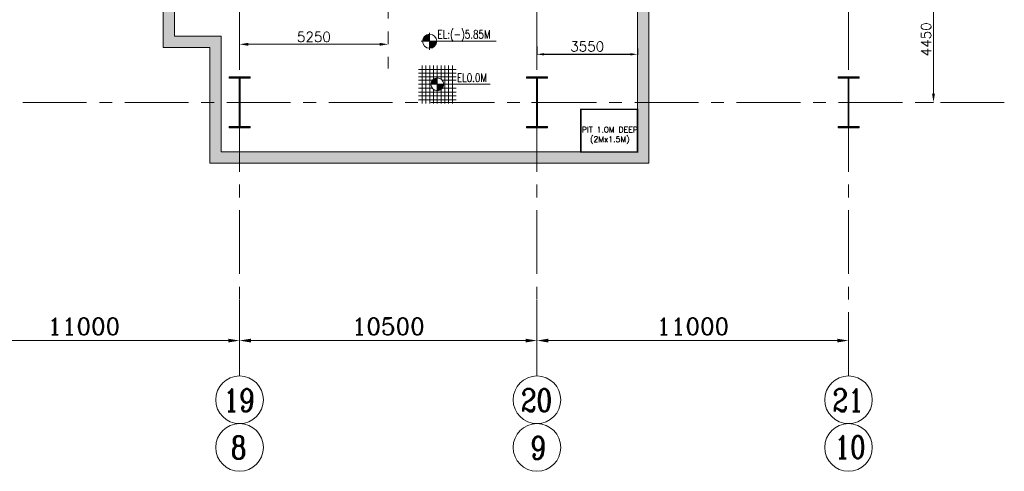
# Model space of a CAD drawing. Header units: inches. Extents: x 0 to 1545919, y 0 to 23143738.
# Tile 173 of 197: x 242907 to 277668, y 58898 to 74826. Entities that reach past the tile are written whole.
import ezdxf

# ---------------------------------------------------------------- set-up
doc = ezdxf.new("R2010")
doc.units = ezdxf.units.IN
doc.header["$LTSCALE"] = 1800
doc.header["$MEASUREMENT"] = 0
doc.linetypes.add('CENTER', pattern=[2, 1.25, -0.25, 0.25, -0.25])
doc.linetypes.add('HIDDEN', pattern=[0.375, 0.25, -0.125])
doc.layers.get('0').update_dxf_attribs({"color": 253, "lineweight": 5})
doc.layers.get('Defpoints').update_dxf_attribs({"lineweight": 18})
for name, color, linetype, lineweight in [('CEN', 8, 'CENTER', 18), ('COL', 1, 'Continuous', 18), ('CONCRETE', 145, 'Continuous', 18), ('CONCRETE1', 8, 'Continuous', 18), ('DIM', 4, 'Continuous', 18), ('GRID', 251, 'CENTER', 18), ('HATCH-1', 252, 'Continuous', 9), ('STEEL', 231, 'Continuous', 18), ('TEXT', 3, 'Continuous', 18), ('TEXT1', 3, 'Continuous', 18)]:
    doc.layers.add(name, color=color, linetype=linetype, lineweight=lineweight)
doc.styles.add('ROMANC', font='ROMANC.SHX')
doc.styles.add('ROMANS', font='romans.shx')
doc.dimstyles.new('K2', dxfattribs={"dimtxt": 600, "dimasz": 400, "dimexe": 200, "dimexo": 200, "dimgap": 200, "dimtad": 1, "dimdec": 0, "dimzin": 0, "dimdsep": 46, "dimtxsty": 'ROMANC', "dimcen": 0.09, "dimclrd": 256, "dimclrt": 4, "dimadec": 0, "dimazin": 0, "dimtfac": 1, "dimtdec": 0, "dimtofl": 0, "dimtmove": 1, "dimatfit": 3, "dimfxl": 0.18, "dimtolj": 1, "dimtzin": 0, "dimarcsym": 0})
doc.dimstyles.new('MAIN', dxfattribs={"dimtxt": 350, "dimasz": 250, "dimexe": 20, "dimexo": 20, "dimgap": 100, "dimtad": 1, "dimdec": 0, "dimzin": 0, "dimdsep": 46, "dimtxsty": 'ROMANS', "dimcen": 0.09, "dimclrd": 256, "dimclre": 9, "dimclrt": 256, "dimadec": 0, "dimazin": 0, "dimtfac": 1, "dimtdec": 0, "dimtofl": 0, "dimtmove": 0, "dimatfit": 3, "dimfxl": 0.18, "dimtolj": 1, "dimtzin": 0, "dimarcsym": 0})
doc.dimstyles.new('USER175', dxfattribs={"dimscale": 175, "dimtxt": 2, "dimasz": 1.75, "dimexe": 0, "dimexo": 0, "dimgap": 0.5, "dimtad": 1, "dimdec": 0, "dimzin": 0, "dimdsep": 46, "dimtxsty": 'ROMANS', "dimcen": 0, "dimclrd": 4, "dimclre": 4, "dimclrt": 4, "dimadec": 0, "dimazin": 0, "dimtfac": 0.09, "dimtdec": 0, "dimtix": 1, "dimtofl": 0, "dimtmove": 0, "dimatfit": 3, "dimfxl": 1, "dimtolj": 1, "dimtzin": 0, "dimarcsym": 0})

# ---------------------------------------------------------------- blocks, each defined once
blk = doc.blocks.new('A-ROW COLUMN')
at = {"layer": 'COL'}
h = blk.add_hatch(dxfattribs=at)
h.set_pattern_fill('ANSI31', color=256, scale=200, style=0)
h.set_pattern_definition([(45, (165226.353, 18853.894), (-17.67767, 17.67767), [])])
h.paths.add_polyline_path([(180799, 40890), (181539, 40890), (181539, 40840), (180799, 40840)])
h.paths.add_polyline_path([(181153, 42590), (181185, 42590), (181185, 40890), (181153, 40890)])
h.paths.add_polyline_path([(180799, 42640), (181539, 42640), (181539, 42590), (180799, 42590)])
blk.add_line((181169, 40840), (181169, 42640))
at = {"layer": 'CEN'}
for p, q in [((181169, 40840), (181169, 42640)), ((180977, 41740), (181360, 41740))]:
    blk.add_line(p, q, dxfattribs=at)
at = {"layer": 'COL'}
for points in [[(180799, 42640), (181539, 42640), (181539, 42590), (180799, 42590)], [(181153, 42590), (181185, 42590), (181185, 40890), (181153, 40890)], [(180799, 40890), (181539, 40890), (181539, 40840), (180799, 40840)]]:
    blk.add_lwpolyline(points, close=True, dxfattribs=at)
blk = doc.blocks.new('*D497')
at = {"layer": 'Defpoints', "color": 0, "transparency": 16777216}
for p in [(5250, -20775), (16250, -21919), (5250, -22400)]:
    blk.add_point(p, dxfattribs=at)
at = {"layer": 'DIM', "color": 0, "lineweight": -2, "transparency": 16777216}
for p, q in [((5250, -20975), (5250, -22600)), ((16250, -22119), (16250, -22600))]:
    blk.add_line(p, q, dxfattribs=at)
at = {"layer": 'DIM', "lineweight": -2, "transparency": 16777216}
blk.add_line((15850, -22400), (5650, -22400), dxfattribs=at)
at = {"layer": 'DIM', "transparency": 16777216}
for points in [[(5650, -22334), (5650, -22467), (5250, -22400)], [(15850, -22334), (15850, -22467), (16250, -22400)]]:
    blk.add_solid(points, dxfattribs=at)
at = {"layer": 'DIM', "color": 4, "transparency": 16777216, "insert": (10750, -21900), "char_height": 600, "attachment_point": 5, "style": 'ROMANC'}
blk.add_mtext('\\A1;11000', dxfattribs=at)
blk = doc.blocks.new('*D498')
at = {"layer": 'Defpoints', "color": 0, "transparency": 16777216}
for p in [(-5250, -20775), (5250, -21919), (-5250, -22400)]:
    blk.add_point(p, dxfattribs=at)
at = {"layer": 'DIM', "color": 0, "lineweight": -2, "transparency": 16777216}
for p, q in [((-5250, -20975), (-5250, -22600)), ((5250, -22119), (5250, -22600))]:
    blk.add_line(p, q, dxfattribs=at)
at = {"layer": 'DIM', "lineweight": -2, "transparency": 16777216}
blk.add_line((4850, -22400), (-4850, -22400), dxfattribs=at)
at = {"layer": 'DIM', "transparency": 16777216}
for points in [[(-4850, -22334), (-4850, -22467), (-5250, -22400)], [(4850, -22334), (4850, -22467), (5250, -22400)]]:
    blk.add_solid(points, dxfattribs=at)
at = {"layer": 'DIM', "color": 4, "transparency": 16777216, "insert": (0, -21900), "char_height": 600, "attachment_point": 5, "style": 'ROMANC'}
blk.add_mtext('\\A1;10500', dxfattribs=at)
blk = doc.blocks.new('*D499')
at = {"layer": 'Defpoints', "color": 0, "transparency": 16777216}
for p in [(-16250, -20775), (-5250, -21919), (-16250, -22400)]:
    blk.add_point(p, dxfattribs=at)
at = {"layer": 'DIM', "color": 0, "lineweight": -2, "transparency": 16777216}
for p, q in [((-16250, -20975), (-16250, -22600)), ((-5250, -22119), (-5250, -22600))]:
    blk.add_line(p, q, dxfattribs=at)
at = {"layer": 'DIM', "lineweight": -2, "transparency": 16777216}
blk.add_line((-5650, -22400), (-15850, -22400), dxfattribs=at)
at = {"layer": 'DIM', "transparency": 16777216}
for points in [[(-15850, -22334), (-15850, -22467), (-16250, -22400)], [(-5650, -22334), (-5650, -22467), (-5250, -22400)]]:
    blk.add_solid(points, dxfattribs=at)
at = {"layer": 'DIM', "color": 4, "transparency": 16777216, "insert": (-10750, -21900), "char_height": 600, "attachment_point": 5, "style": 'ROMANC'}
blk.add_mtext('\\A1;11000', dxfattribs=at)
blk = doc.blocks.new('*D501')
at = {"layer": 'Defpoints', "color": 0, "transparency": 16777216}
for p in [(18830, -9550), (18830, -14000), (19250, -14000)]:
    blk.add_point(p, dxfattribs=at)
at = {"layer": 'DIM', "color": 4, "lineweight": -2, "transparency": 16777216}
for p, q in [((18830, -9550), (19250, -9550)), ((19250, -9856), (19250, -13694)), ((18830, -14000), (19250, -14000))]:
    blk.add_line(p, q, dxfattribs=at)
at = {"layer": 'DIM', "color": 4, "transparency": 16777216}
for points in [[(19199, -9856), (19301, -9856), (19250, -9550)], [(19199, -13694), (19301, -13694), (19250, -14000)]]:
    blk.add_solid(points, dxfattribs=at)
at = {"layer": 'DIM', "color": 4, "transparency": 16777216, "insert": (18988, -11775), "char_height": 350, "attachment_point": 5, "rotation": 90, "style": 'ROMANS'}
blk.add_mtext('\\A1;4450', dxfattribs=at)
blk = doc.blocks.new('*D520')
at = {"layer": 'Defpoints', "color": 0, "transparency": 16777216}
for p in [(-5250, -11650), (0, -11650), (-5250, -11950)]:
    blk.add_point(p, dxfattribs=at)
at = {"layer": 'DIM', "color": 4, "lineweight": -2, "transparency": 16777216}
for p, q in [((-5250, -11650), (-5250, -11950)), ((0, -11650), (0, -11950)), ((-306, -11950), (-4944, -11950))]:
    blk.add_line(p, q, dxfattribs=at)
at = {"layer": 'DIM', "color": 4, "transparency": 16777216}
for points in [[(-4944, -11899), (-4944, -12001), (-5250, -11950)], [(-306, -11899), (-306, -12001), (0, -11950)]]:
    blk.add_solid(points, dxfattribs=at)
at = {"layer": 'DIM', "color": 4, "transparency": 16777216, "insert": (-2625, -11688), "char_height": 350, "attachment_point": 5, "style": 'ROMANS'}
blk.add_mtext('\\A1;5250', dxfattribs=at)
blk = doc.blocks.new('CW-PIT')
at = {"layer": 'HATCH-1'}
h = blk.add_hatch(dxfattribs=at)
h.set_pattern_fill('AR-CONC', color=256, scale=100, style=0)
h.paths.add_polyline_path([(9200, -7800), (8800, -7800), (8800, -15745), (-5900, -15745), (-5900, -11665), (-7550, -11665), (-7550, -6575), (-10125, -4000), (-14150, -4000), (-14150, -4400), (-10291, -4400), (-7950, -6741), (-7950, -12065), (-6300, -12065), (-6300, -16145), (9200, -16145)])
at = {"layer": 'CONCRETE'}
blk.add_lwpolyline([(-7550, -6575), (-7550, -11665), (-5900, -11665), (-5900, -15745), (8800, -15745), (8800, -7800), (9200, -7800), (9200, -16145), (-6300, -16145), (-6300, -12065), (-7950, -12065), (-7950, -6741), (-10291, -4400), (-14150, -4400), (-14150, -4000), (-10125, -4000), (-7550, -6575)], dxfattribs=at)
blk = doc.blocks.new('*D1012')
at = {"layer": 'Defpoints', "color": 0, "transparency": 16777216}
for p in [(261168, 73905), (264718, 73830), (264718, 73606)]:
    blk.add_point(p, dxfattribs=at)
at = {"layer": 'DIM', "color": 9, "lineweight": -2, "transparency": 16777216}
for p, q in [((261168, 73885), (261168, 73586)), ((264718, 73810), (264718, 73586))]:
    blk.add_line(p, q, dxfattribs=at)
at = {"layer": 'DIM', "lineweight": -2, "transparency": 16777216}
blk.add_line((261418, 73606), (264468, 73606), dxfattribs=at)
at = {"layer": 'DIM', "transparency": 16777216}
for points in [[(261418, 73648), (261418, 73564), (261168, 73606)], [(264468, 73648), (264468, 73564), (264718, 73606)]]:
    blk.add_solid(points, dxfattribs=at)
at = {"layer": 'DIM', "transparency": 16777216, "insert": (262943, 73881), "char_height": 350, "attachment_point": 5, "style": 'ROMANS'}
blk.add_mtext('\\A1;3550', dxfattribs=at)
blk = doc.blocks.new('A$C23722B17')
at = {"flags": 128}
for points in [[(-667, 524), (667, 524)], [(-667, 391), (667, 391)], [(-533, 658), (-533, -676)], [(-400, 658), (-400, -676)], [(-267, 658), (-267, -676)], [(-267, 658), (-267, -676)], [(-133, 658), (-133, 181)], [(0, 658), (0, -676)], [(0, 658), (0, -676)], [(133, 658), (133, 181)], [(133, 658), (133, 181)], [(267, 658), (267, -676)], [(400, 658), (400, -676)], [(533, 658), (533, -676)], [(-667, 258), (667, 258)], [(-667, 142), (-174, 142)], [(-667, 0), (667, 0)], [(-265, 0), (0, 0)], [(-225, 2), (0, 2)], [(-224, 25), (0, 25)], [(-220, 47), (0, 47)], [(-214, 70), (0, 70)], [(-205, 92), (0, 92)], [(-194, 115), (0, 115)], [(-178, 137), (0, 137)], [(-158, 160), (0, 160)], [(-132, 182), (0, 182)], [(-93, 205), (0, 205)], [(0, 0), (0, 264)], [(1864, 0), (0, 0)], [(0, 0), (0, -261)], [(174, 142), (667, 142)], [(-667, -133), (-181, -133)], [(-667, -276), (667, -276)], [(-133, -181), (-133, -676)], [(225, -2), (0, -2)], [(224, -25), (0, -25)], [(220, -47), (0, -47)], [(214, -70), (0, -70)], [(205, -92), (0, -92)], [(194, -115), (0, -115)], [(178, -137), (0, -137)], [(158, -160), (0, -160)], [(132, -182), (0, -182)], [(93, -205), (0, -205)], [(133, -181), (133, -676)], [(133, -181), (133, -676)], [(181, -133), (667, -133)], [(-667, -409), (667, -409)], [(-667, -542), (667, -542)]]:
    blk.add_lwpolyline(points, dxfattribs=at)
for points in [[(0, 225, 0.414246), (-225, 0)], [(225, 0, 0.414258), (0, 225)], [(0, -225, 0.414246), (225, 0)], [(-225, 0, 0.414221), (0, -225)]]:
    blk.add_lwpolyline(points, format="xyb", dxfattribs=at)
blk = doc.blocks.new('PLATFORM AT EL 0.0M & EL 2.2M LEVEL')
for centre in [(-5250, -24489.9), (5250, -24489.9), (16250, -24489.9), (-5250, -26170.6), (5250, -26170.6), (16250, -26170.6)]:
    blk.add_circle(centre, 840.3)
at = {"layer": 'CEN'}
blk.add_line((0, 12805), (0, -12805), dxfattribs=at)
at = {"layer": 'GRID'}
for p, q in [((-5250, -23649.6), (-5250, 19500)), ((5250, -23649.6), (5250, 19500)), ((16250, -23649.6), (16250, 19500)), ((21750, -14000), (-39050, -14000))]:
    blk.add_line(p, q, dxfattribs=at)
at = {"layer": 'TEXT'}
for p, q in [((1460.7, -11540.6), (1460.7, -12140.6)), ((1160.7, -11840.6), (3815.7, -11840.6))]:
    blk.add_line(p, q, dxfattribs=at)
at = {"layer": 'TEXT', "flags": 128}
for points in [[(1211.9, -11815.6), (1460.7, -11815.6)], [(1215.7, -11790.6), (1460.7, -11790.6)], [(1222.2, -11765.6), (1460.7, -11765.6)], [(1231.5, -11740.6), (1460.7, -11740.6)], [(1244.2, -11715.6), (1460.7, -11715.6)], [(1260.7, -11690.6), (1460.7, -11690.6)], [(1282.1, -11665.6), (1460.7, -11665.6)], [(1310.7, -11640.6), (1460.7, -11640.6)], [(1351.7, -11615.6), (1460.7, -11615.6)], [(1709.4, -11865.6), (1460.7, -11865.6)], [(1705.6, -11890.6), (1460.7, -11890.6)], [(1699.2, -11915.6), (1460.7, -11915.6)], [(1689.8, -11940.6), (1460.7, -11940.6)], [(1677.2, -11965.6), (1460.7, -11965.6)], [(1660.7, -11990.6), (1460.7, -11990.6)], [(1639.2, -12015.6), (1460.7, -12015.6)], [(1610.7, -12040.6), (1460.7, -12040.6)], [(1569.6, -12065.6), (1460.7, -12065.6)]]:
    blk.add_lwpolyline(points, dxfattribs=at)
at = {"layer": 'TEXT'}
blk.add_circle((1460.7, -11840.6), 250, dxfattribs=at)
at = {"layer": 'COL'}
for p in [(-186418.5, -55739.8), (-175918.5, -55739.8), (-164918.5, -55739.8)]:
    blk.add_blockref('A-ROW COLUMN', p, dxfattribs=at)
at = {"layer": 'TEXT'}
for s, height, style, width, p in [('EL:(-)5.85M', 300, 'ROMANS', 0.75, (1739, -11749.1)), ('19', 800, 'ROMANC', 0.8, (-5815.1, -24905.9)), ('20', 800, 'ROMANC', 0.8, (4684.9, -24905.9)), ('21', 800, 'ROMANC', 0.8, (15684.9, -24905.9)), ('8', 800, 'ROMANC', 0.8, (-5556, -26574.4)), ('9', 800, 'ROMANC', 0.8, (5017.2, -26586.6)), ('10', 800, 'ROMANC', 0.8, (15754.9, -26555.8))]:
    blk.add_text(s, height=height, dxfattribs=dict(at, style=style, width=width)).set_placement(p)
at = {"layer": 'DIM'}
for base, p1, p2, angle, dimstyle, picture, middle in [((19250, -14000), (18830.4, -9550), (18830.4, -14000), 90, 'USER175', '*D501', (18987.5, -11775)), ((-16250, -22400.3), (-5250, -21918.6), (-16250, -20774.7), 180, 'K2', '*D499', (-10750, -21900.3)), ((-5250, -22400.3), (5250, -21918.6), (-5250, -20774.7), 180, 'K2', '*D498', (0, -21900.3)), ((5250, -22400.3), (16250, -21918.6), (5250, -20774.7), 180, 'K2', '*D497', (10750, -21900.3))]:
    dim = blk.add_linear_dim(base=base, p1=p1, p2=p2, angle=angle, dimstyle=dimstyle, dxfattribs=at)
    dim.commit()
    dim.dimension.update_dxf_attribs({"geometry": picture, "text_midpoint": middle})
dim = blk.add_linear_dim(base=(-5250, -11950), p1=(0, -11650), p2=(-5250, -11650), dimstyle='USER175', dxfattribs=at)
dim.commit()
dim.dimension.update_dxf_attribs({"geometry": '*D520', "text_midpoint": (-2625, -11950), "dimtype": 128})

msp = doc.modelspace()

# ---------------------------------------------------------------- linework, layer by layer
at = {"layer": 'CONCRETE1', "color": 4, "const_width": 50}
msp.add_lwpolyline([(262718.434, 71663.57), (264718.434, 71663.57), (264718.434, 70163.57), (262718.434, 70163.57)], close=True, dxfattribs=at)

# ---------------------------------------------------------------- block references
msp.add_blockref('PLATFORM AT EL 0.0M & EL 2.2M LEVEL', (255918.434, 85908.57))
at = {"linetype": 'HIDDEN'}
msp.add_blockref('CW-PIT', (255918.434, 85908.57), dxfattribs=at)
at = {"layer": 'STEEL'}
msp.add_blockref('A$C23722B17', (257651.14, 72547.843), dxfattribs=at)

# ---------------------------------------------------------------- texts
at = {"layer": 'TEXT', "style": 'ROMANS', "width": 0.75}
msp.add_text('EL0.0M', height=300, dxfattribs=at).set_placement((258343.131, 72630.193))
at = {"layer": 'TEXT1', "color": 3, "insert": (263743.124, 70745.237), "char_height": 200, "width": 3389.65265, "attachment_point": 5, "style": 'ROMANS'}
msp.add_mtext('PIT 1.0M DEEP^J(2Mx1.5M)', dxfattribs=at)

# ---------------------------------------------------------------- dimensions: what is measured, and where the dimension line sits
at = {"layer": 'DIM'}
dim = msp.add_linear_dim(base=(264718.434, 73606.096), p1=(261168.434, 73904.819), p2=(264718.434, 73830.023), dimstyle='MAIN', override={"dimtmove": 0}, dxfattribs=at)
dim.commit()
dim.dimension.update_dxf_attribs({"geometry": '*D1012', "text_midpoint": (262943.434, 73881.096)})

doc.saveas('drawing.dxf')
